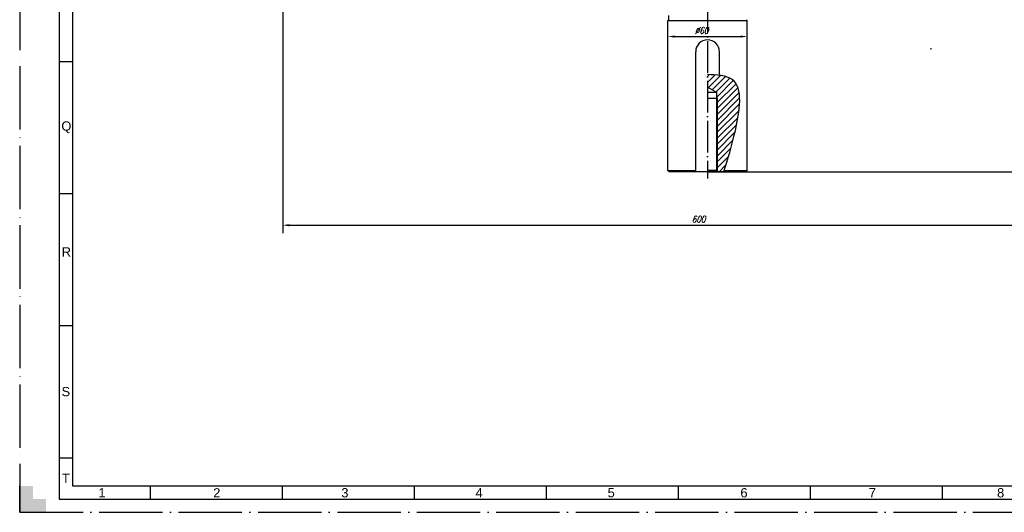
# Model space of a CAD drawing. Header units: millimetres. Extents: x -1 to 1188, y 0 to 841.
# Tile 1 of 32: x -1 to 372, y 0 to 186. Entities that reach past the tile are written whole.
import ezdxf
from ezdxf.enums import TextEntityAlignment as Align

# ---------------------------------------------------------------- set-up
doc = ezdxf.new("R2010")
doc.units = ezdxf.units.MM
doc.linetypes.add('DuongTam', pattern=[30, 24, -3, 0, -3])
for name, color, linetype in [('ChiaMien', 6, 'Continuous'), ('DauXen', 8, 'DuongTam'), ('DuongTam', 3, 'DuongTam'), ('KichThuoc', 6, 'Continuous'), ('Lien_Dam', 7, 'Continuous'), ('Lien_Manh', 5, 'Continuous'), ('MatCat', 1, 'Continuous')]:
    doc.layers.add(name, color=color, linetype=linetype)
doc.styles.add('CKT', font='Vnsimple.shx', dxfattribs={"width": 0.8, "oblique": 15, "height": 2.5})
doc.styles.add('VnArialH', font='VHARIAL.TTF', dxfattribs={"width": 0.8, "oblique": 15, "height": 5})

msp = doc.modelspace()

# ---------------------------------------------------------------- hatches: boundary and pattern name
at = {"layer": 'DauXen'}
msp.add_hatch(color=256, dxfattribs=at).paths.add_polyline_path([(8.5, 0), (-1.5, 0), (-1.5, 10), (3.5, 10), (3.5, 5), (8.5, 5)])
at = {"layer": 'MatCat'}
h = msp.add_hatch(dxfattribs=at)
h.set_pattern_fill('ANSI31', color=256, scale=0.5, style=0)
edge = h.paths.add_edge_path()
edge.add_spline(control_points=[(265.4711, 129.28435), (266.90229, 133.94522), (270.08102, 144.408), (273.56941, 164.98436), (262.72568, 165.49109), (259.15185, 165.6581)], knot_values=[0.563229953, 0.563229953, 0.563229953, 0.563229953, 16.310835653, 35.613364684, 45.102343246, 45.102343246, 45.102343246, 45.102343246], degree=3, periodic=0)
edge.add_line((259.15185, 165.6581), (259.15185, 160.80508))
edge.add_line((259.15185, 160.80508), (262.65185, 158.78435))
edge.add_line((262.65185, 158.78435), (262.65185, 156.61364))
edge.add_line((262.65185, 156.61364), (262.90185, 156.61364))
edge.add_line((262.90185, 156.61364), (262.90185, 128.78435))
edge.add_line((262.90185, 128.78435), (263.65185, 128.78435))
edge.add_line((263.65185, 128.78435), (265.31753, 128.78435))
edge.add_spline(control_points=[(265.31753, 128.78435), (265.36872, 128.951), (265.41991, 129.11765), (265.4711, 129.28435)], knot_values=[0, 0, 0, 0, 0.563229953, 0.563229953, 0.563229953, 0.563229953], degree=3, periodic=0)
h.paths.add_polyline_path([(262.90185, 156.61364), (262.65185, 156.61364), (262.65185, 128.78435), (262.90185, 128.78435)], flags=17)

# ---------------------------------------------------------------- linework, layer by layer
at = {"layer": 'ChiaMien'}
for p, q in [((18.5, 170.5), (13.5, 170.5)), ((18.5, 120.5), (13.5, 120.5)), ((18.5, 70.5), (13.5, 70.5)), ((18.5, 20.5), (13.5, 20.5)), ((48, 10), (48, 5)), ((48, 10), (48, 5)), ((98, 10), (98, 5)), ((98, 10), (98, 5)), ((148, 10), (148, 5)), ((198, 10), (198, 5)), ((248, 10), (248, 5)), ((298, 10), (298, 5)), ((348, 10), (348, 5))]:
    msp.add_line(p, q, dxfattribs=at)
at = {"layer": 'DauXen'}
for p, q in [((-1.5, 831), (-1.5, 0)), ((-1.5, 0), (-1.5, 10)), ((-1.5, 0), (8.5, 0)), ((-1.5, 0), (1187.5, 0))]:
    msp.add_line(p, q, dxfattribs=at)
at = {"layer": 'DuongTam', "ltscale": 0.5}
msp.add_line((259.15185, 359.53435), (259.15185, 126.28435), dxfattribs=at)
at = {"layer": 'KichThuoc'}
for p, q in [((98.15185, 272.78435), (98.15185, 105.63259)), ((244.15185, 178.50558), (244.15185, 183.02293)), ((274.15185, 178.50558), (274.15185, 183.02293)), ((246.65185, 180.02293), (271.65185, 180.02293)), ((259.15185, 128.78435), (428.60264, 128.78435)), ((100.65185, 108.63259), (395.15185, 108.63259))]:
    msp.add_line(p, q, dxfattribs=at)
for points in [[(246.65185, 180.4396), (246.65185, 179.60627), (244.15185, 180.02293)], [(271.65185, 180.4396), (271.65185, 179.60627), (274.15185, 180.02293)], [(100.65185, 109.04926), (100.65185, 108.21593), (98.15185, 108.63259)]]:
    msp.add_solid(points, dxfattribs=at)
at = {"layer": 'Lien_Dam'}
for p, q in [((18.5, 831), (18.5, 10)), ((244.40185, 187.98435), (244.40185, 186.38791)), ((244.32863, 186.21113), (244.15185, 186.03435)), ((244.15185, 186.03435), (274.15185, 186.03435)), ((244.15185, 129.28435), (244.15185, 186.03435)), ((273.97508, 186.21113), (274.15185, 186.03435)), ((274.15185, 129.28435), (274.15185, 186.03435)), ((343.97739, 175.35991), (343.62461, 175.35991)), ((343.62461, 175.35991), (343.801, 175.35991)), ((254.65185, 129.28435), (254.65185, 174.28435)), ((263.65185, 165.3318), (263.65185, 174.28435)), ((262.65185, 158.78435), (259.15185, 160.80508)), ((262.65185, 158.78435), (259.15185, 158.78435)), ((262.65185, 129.28435), (262.65185, 158.78435)), ((262.90185, 156.61364), (262.65185, 156.86364)), ((262.90185, 156.61364), (259.15185, 156.61364)), ((244.15185, 129.28435), (254.65185, 129.28435)), ((244.65185, 128.78435), (244.15185, 129.28435)), ((254.65185, 128.78435), (244.65185, 128.78435)), ((263.65185, 128.78435), (254.65185, 128.78435)), ((262.65185, 129.28435), (259.15185, 129.28435)), ((262.65185, 129.28435), (263.15185, 128.78435)), ((273.65185, 128.78435), (263.65185, 128.78435)), ((265.4711, 129.28435), (274.15185, 129.28435)), ((273.65185, 128.78435), (274.15185, 129.28435)), ((18.5, 10), (1177.5, 10))]:
    msp.add_line(p, q, dxfattribs=at)
for centre, radius, start, end in [((244.15185, 186.38791), 0.25, 315, 0), ((274.15185, 186.38791), 0.25, 180, 225), ((259.15185, 174.28435), 4.5, 0, 180)]:
    msp.add_arc(centre, radius, start, end, dxfattribs=at)
msp.add_rational_spline([(254.65185, 128.78435), (254.65185, 129.02968), (254.65185, 129.28435)], [1, 1.00015842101, 1], degree=2, dxfattribs=at)
at = {"layer": 'Lien_Manh'}
for p, q in [((13.5, 836), (13.5, 5)), ((262.90185, 129.03435), (262.90185, 156.61364)), ((13.5, 5), (1182.5, 5))]:
    msp.add_line(p, q, dxfattribs=at)
msp.add_spline([(265.31753, 128.78435), (269.67111, 144.50344), (268.45055, 163.76734), (259.15185, 165.6581)], degree=3, dxfattribs=at)

# ---------------------------------------------------------------- texts
at = {"layer": 'ChiaMien', "style": 'VnArialH'}
for s, p in [('q', (16.18795, 145.70685)), ('r', (16.18795, 98.52637)), ('s', (15.99679, 45.66823)), ('t', (15.99679, 12.87893)), ('1', (29.67691, 7.38211)), ('1', (29.67691, 7.38211)), ('2', (73.19204, 7.38211)), ('2', (73.19204, 7.38211)), ('3', (121.72814, 7.38211)), ('4', (172.56553, 7.38211)), ('5', (222.62362, 7.38211)), ('6', (272.95053, 7.38211)), ('7', (321.59989, 7.38211)), ('8', (370.2077, 7.38211))]:
    msp.add_text(s, height=3.5, dxfattribs=at).set_placement(p, align=Align.MIDDLE)
at = {"layer": 'KichThuoc', "char_height": 2.5, "attachment_point": 5, "style": 'CKT'}
for s, insert in [('\\A1;%%C60', (256.91054, 182.27293)), ('\\A1;600', (255.75965, 110.88259))]:
    msp.add_mtext(s, dxfattribs=dict(at, insert=insert))

doc.saveas('drawing.dxf')
